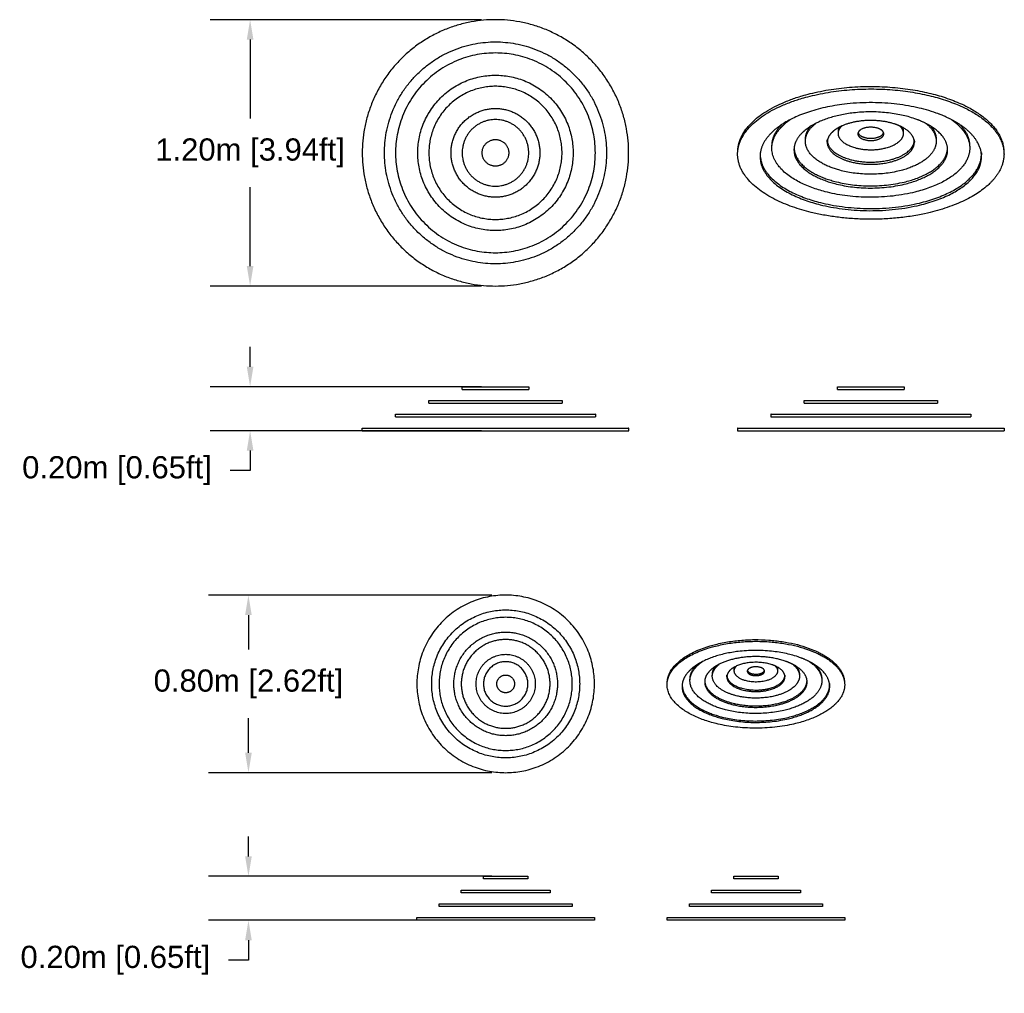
# Model space of a CAD drawing. Header units: millimetres. Extents: x 2510 to 8595, y 1789 to 5284.
# Tile 1 of 2: x 2509.7 to 2514.13, y 1788.61 to 1793. Entities that reach past the tile are written whole.
import ezdxf

# ---------------------------------------------------------------- set-up
doc = ezdxf.new("R2010")
doc.units = ezdxf.units.MM
doc.layers.add('MEDIDAS', color=7, linetype='Continuous', true_color=0x7d26cd)
doc.styles.get("Standard").update_dxf_attribs({"font": 'arial.ttf'})
doc.dimstyles.get("Standard").update_dxf_attribs({"dimtxt": 0.18, "dimasz": 0.18, "dimexe": 0.18, "dimexo": 0.0625, "dimgap": 0.09, "dimtad": 0, "dimtih": 1, "dimtoh": 1, "dimdec": 4, "dimzin": 0, "dimdsep": 46, "dimtxsty": 'Standard', "dimcen": 0.09, "dimadec": 0, "dimazin": 0, "dimtfac": 1, "dimtdec": 4, "dimtofl": 0, "dimtmove": 0, "dimatfit": 3, "dimfxl": 1, "dimtolj": 1, "dimtzin": 0, "dimarcsym": 0})

# ---------------------------------------------------------------- blocks, each defined once
blk = doc.blocks.new('Freezing_2.00_Top')
at = {"layer": 'MEDIDAS', "color": 12, "lineweight": -3, "true_color": 0xc80000}
for points, knots in [([(1006.87, 275.58), (906.87, 275.58), (906.87, 375.58), (906.87, 475.58), (1006.87, 475.58), (1106.87, 475.58), (1106.87, 375.58), (1106.87, 275.58), (1006.87, 275.58)], [0, 0, 0, 94.24778, 94.24778, 188.495559, 188.495559, 282.743339, 282.743339, 376.991118, 376.991118, 376.991118]), ([(1006.87, 292.24), (1090.2, 292.24), (1090.2, 375.58), (1090.2, 458.91), (1006.87, 458.91), (923.53, 458.91), (923.53, 375.58), (923.53, 292.24), (1006.87, 292.24)], [376.991118, 376.991118, 376.991118, 447.676953, 447.676953, 518.362788, 518.362788, 589.048623, 589.048623, 659.734457, 659.734457, 659.734457]), ([(1006.87, 300.58), (931.87, 300.58), (931.87, 375.58), (931.87, 450.58), (1006.87, 450.58), (1081.87, 450.58), (1081.87, 375.58), (1081.87, 300.58), (1006.87, 300.58)], [0, 0, 0, 70.685835, 70.685835, 141.371669, 141.371669, 212.057504, 212.057504, 282.743339, 282.743339, 282.743339]), ([(1006.87, 317.24), (1065.2, 317.24), (1065.2, 375.58), (1065.2, 433.91), (1006.87, 433.91), (948.53, 433.91), (948.53, 375.58), (948.53, 317.24), (1006.87, 317.24)], [282.743339, 282.743339, 282.743339, 329.867229, 329.867229, 376.991118, 376.991118, 424.115008, 424.115008, 471.238898, 471.238898, 471.238898]), ([(1006.87, 325.58), (956.87, 325.58), (956.87, 375.58), (956.87, 425.58), (1006.87, 425.58), (1056.87, 425.58), (1056.87, 375.58), (1056.87, 325.58), (1006.87, 325.58)], [0, 0, 0, 47.12389, 47.12389, 94.24778, 94.24778, 141.371669, 141.371669, 188.495559, 188.495559, 188.495559]), ([(1006.87, 342.24), (1040.2, 342.24), (1040.2, 375.58), (1040.2, 408.91), (1006.87, 408.91), (973.53, 408.91), (973.53, 375.58), (973.53, 342.24), (1006.87, 342.24)], [188.495559, 188.495559, 188.495559, 212.057504, 212.057504, 235.619449, 235.619449, 259.181394, 259.181394, 282.743339, 282.743339, 282.743339]), ([(1006.87, 350.58), (981.87, 350.58), (981.87, 375.58), (981.87, 400.58), (1006.87, 400.58), (1031.87, 400.58), (1031.87, 375.58), (1031.87, 350.58), (1006.87, 350.58)], [0, 0, 0, 23.561945, 23.561945, 47.12389, 47.12389, 70.685835, 70.685835, 94.24778, 94.24778, 94.24778]), ([(1006.87, 365.58), (1016.87, 365.58), (1016.87, 375.58), (1016.87, 385.58), (1006.87, 385.58), (996.87, 385.58), (996.87, 375.58), (996.87, 365.58), (1006.87, 365.58)], [94.24778, 94.24778, 94.24778, 103.672558, 103.672558, 113.097336, 113.097336, 122.522113, 122.522113, 131.946891, 131.946891, 131.946891])]:
    blk.add_rational_spline(points, [1, 0.707106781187, 1, 0.707106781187, 1, 0.707106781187, 1, 0.707106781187, 1], degree=2, knots=knots, dxfattribs=at)
blk = doc.blocks.new('Freezing_2.00_Iso')
at = {"layer": 'MEDIDAS', "color": 12, "lineweight": -3, "true_color": 0xc80000}
for points, weights, knots in [([(1188.75, 376.64), (1189.52, 385.78), (1196.98, 394.17), (1244.82, 447.89), (1344.33, 415.27), (1386.49, 401.45), (1388.58, 376.64)], [361.57087513, 367.743935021, 387.092528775, 241.89594689, 368.073290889, 318.227668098, 345.992409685], [71.888416, 71.888416, 71.888416, 94.24778, 94.24778, 188.495559, 188.495559, 241.023534, 241.023534, 241.023534]), ([(1188.9, 378.4), (1189.67, 387.57), (1197.12, 395.97), (1244.89, 449.84), (1344.24, 417.14), (1386.33, 403.28), (1388.43, 378.4)], [362.107273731, 368.30224339, 387.692528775, 242.320210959, 368.673290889, 318.729723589, 346.505697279], [71.888416, 71.888416, 71.888416, 94.24778, 94.24778, 188.495559, 188.495559, 241.023534, 241.023534, 241.023534]), ([(1355.59, 396.79), (1346.69, 402.69), (1334.13, 406.69), (1268.34, 427.66), (1221.73, 396.79)], [345.902323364, 354.699204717, 375.573290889, 266.781958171, 358.83349265], [502.780923, 502.780923, 502.780923, 518.362788, 518.362788, 579.729577, 579.729577, 579.729577]), ([(1214.41, 380.27), (1214.9, 387.92), (1221.46, 394.85), (1224.35, 397.88), (1228.29, 400.61)], [364.009392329, 371.792684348, 396.087719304, 379.561725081, 366.741618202], [52.049057, 52.049057, 52.049057, 70.685835, 70.685835, 79.037171, 79.037171, 79.037171]), ([(1334.06, 395.39), (1327.86, 399.3), (1319.36, 401.95), (1275.34, 415.68), (1243.26, 395.38)], [356.073739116, 366.808979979, 389.323290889, 281.342495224, 368.610945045], [366.721787, 366.721787, 366.721787, 376.991118, 376.991118, 417.781587, 417.781587, 417.781587]), ([(1312.29, 394.84), (1309.3, 396.41), (1305.61, 397.54), (1283.17, 404.39), (1265.03, 394.84)], [371.933775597, 383.855227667, 403.073290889, 301.402250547, 370.463468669], [231.574064, 231.574064, 231.574064, 235.619449, 235.619449, 254.910358, 254.910358, 254.910358]), ([(1221.73, 396.79), (1216.67, 393.43), (1213.11, 389.65), (1206.54, 382.66), (1205.66, 374.99)], [358.83349265, 372.812266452, 391.422655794, 370.142713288, 362.588279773], [579.729577, 579.729577, 579.729577, 589.048623, 589.048623, 606.116766, 606.116766, 606.116766]), ([(1214.52, 382), (1215, 389.67), (1221.57, 396.61), (1221.65, 396.7), (1221.73, 396.79)], [364.541156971, 372.346350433, 396.687719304, 396.187962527, 395.691590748], [52.049057, 52.049057, 52.049057, 70.685835, 70.685835, 70.938068, 70.938068, 70.938068]), ([(1243.26, 395.38), (1239.6, 393.06), (1236.96, 390.42), (1231.71, 385.16), (1231.07, 379.3)], [368.610945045, 382.160871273, 400.417846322, 374.513983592, 365.05555866], [417.781587, 417.781587, 417.781587, 424.115008, 424.115008, 436.480426, 436.480426, 436.480426]), ([(1239.57, 384.82), (1239.8, 390.46), (1244.86, 395.5), (1246.01, 396.64), (1247.38, 397.71)], [365.779357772, 375.318241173, 405.082909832, 395.752922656, 387.671079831], [33.471177, 33.471177, 33.471177, 47.12389, 47.12389, 50.391418, 50.391418, 50.391418]), ([(1265.03, 394.84), (1261.89, 393.18), (1259.77, 391.16), (1256.49, 388.04), (1256.03, 384.52)], [370.463468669, 385.753723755, 409.413036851, 379.342979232, 367.607747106], [254.910358, 254.910358, 254.910358, 259.181394, 259.181394, 265.663179, 265.663179, 265.663179]), ([(1298.26, 390.7), (1297.49, 392.98), (1293.59, 394.15), (1285.04, 396.72), (1280.17, 392.29), (1279.35, 391.54), (1279.06, 390.7)], [358.706668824, 350.444773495, 416.073290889, 292.371128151, 417.975214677, 390.999233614, 376.592222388], [107.944083, 107.944083, 107.944083, 113.097336, 113.097336, 122.522113, 122.522113, 124.654304, 124.654304, 124.654304]), ([(1337.76, 384.82), (1338.07, 377.2), (1329.83, 370.8), (1305.2, 351.7), (1265.41, 362.49)], [357.85413129, 375.351315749, 431.063671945, 320.717948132, 440.573290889], [122.904584, 122.904584, 122.904584, 141.371669, 141.371669, 188.495559, 188.495559, 188.495559]), ([(1272.91, 370.67), (1299.97, 363.13), (1316.35, 376.38), (1320.97, 380.11), (1321.29, 384.52)], [433.673290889, 312.777049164, 427.333544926, 380.697419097, 363.308150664], [188.495559, 188.495559, 188.495559, 212.057504, 212.057504, 220.150899, 220.150899, 220.150899]), ([(1313.03, 390.3), (1313.11, 386.7), (1309.44, 383.64), (1297.22, 373.42), (1276.8, 379.25)], [362.905264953, 378.306645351, 427.068481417, 309.937970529, 431.823290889], [62.049935, 62.049935, 62.049935, 70.685835, 70.685835, 94.24778, 94.24778, 94.24778]), ([(1283.84, 385.5), (1292.17, 383.07), (1297.05, 387.3), (1298.42, 388.49), (1298.41, 389.86)], [425.073290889, 302.409323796, 423.1713671, 378.515891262, 364.356787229], [94.24778, 94.24778, 94.24778, 103.672558, 103.672558, 106.983194, 106.983194, 106.983194]), ([(1283.85, 387.16), (1292.17, 384.73), (1297.04, 388.96), (1297.97, 389.77), (1298.26, 390.7)], [425.673290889, 302.833587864, 423.7713671, 392.342185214, 375.999283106], [94.24778, 94.24778, 94.24778, 103.672558, 103.672558, 105.999415, 105.999415, 105.999415]), ([(1362.91, 380.27), (1363.67, 368.17), (1349.84, 358.2), (1312.66, 331.39), (1254.46, 346.38)], [352.21806188, 371.93405871, 435.058862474, 331.497925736, 449.323290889], [182.564408, 182.564408, 182.564408, 212.057504, 212.057504, 282.743339, 282.743339, 282.743339]), ([(1261.61, 352.5), (1307.81, 340.34), (1336.73, 361.94), (1346.76, 369.44), (1346.32, 378.44)], [441.823290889, 323.132762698, 430.728735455, 372.792782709, 354.608345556], [282.743339, 282.743339, 282.743339, 329.867229, 329.867229, 348.732519, 348.732519, 348.732519]), ([(1261.65, 354.14), (1307.78, 341.94), (1336.66, 363.62), (1346.15, 370.74), (1346.25, 379.3)], [442.423290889, 323.557026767, 431.328735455, 375.96374753, 356.863842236], [282.743339, 282.743339, 282.743339, 329.867229, 329.867229, 347.873488, 347.873488, 347.873488]), ([(1272.89, 369.01), (1299.98, 361.5), (1316.38, 374.71), (1321.5, 378.82), (1321.36, 383.68)], [433.073290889, 312.352785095, 426.733544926, 375.885808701, 359.846651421], [188.495559, 188.495559, 188.495559, 212.057504, 212.057504, 220.893233, 220.893233, 220.893233]), ([(1388.58, 376.64), (1390.01, 359.61), (1369.49, 345.83), (1319.65, 312.36), (1243.93, 330.88)], [345.992409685, 368.044271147, 439.054053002, 342.277903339, 458.073290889], [241.023534, 241.023534, 241.023534, 282.743339, 282.743339, 376.991118, 376.991118, 376.991118]), ([(1250.77, 336.62), (1315.13, 320.54), (1356.69, 349.42), (1372.69, 360.53), (1371.74, 374.11)], [450.573290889, 333.912740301, 434.723925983, 369.231711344, 348.780649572], [376.991118, 376.991118, 376.991118, 447.676953, 447.676953, 477.768253, 477.768253, 477.768253]), ([(1250.82, 338.26), (1315.1, 322.11), (1356.6, 351.09), (1372.57, 362.24), (1371.62, 375.86)], [451.173290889, 334.33700437, 435.323925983, 369.756899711, 349.294721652], [376.991118, 376.991118, 376.991118, 447.676953, 447.676953, 477.768253, 477.768253, 477.768253])]:
    blk.add_rational_spline(points, weights, degree=2, knots=knots, dxfattribs=at)
for points, weights in [([(1349.04, 400.62), (1362.21, 391.49), (1362.91, 380.27)], [349.62104679, 335.717730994, 352.21806188]), ([(1239.64, 386.52), (1239.83, 391.12), (1243.26, 395.38)], [366.30703114, 374.045745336, 395.056367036]), ([(1264.29, 390.3), (1264.35, 393.15), (1266.82, 395.71)], [366.896564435, 377.403373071, 408.478512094]), ([(1264.29, 390.3), (1264.31, 391.14), (1264.33, 391.97)], [366.896564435, 367.15861227, 367.420660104]), ([(1264.33, 391.97), (1264.36, 393.43), (1265.03, 394.84)], [367.420660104, 372.693879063, 383.13696495]), ([(1264.37, 391.13), (1264.32, 391.55), (1264.33, 391.97)], [364.848312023, 365.927124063, 367.420660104]), ([(1310.5, 395.71), (1312.97, 393.15), (1313.03, 390.3)], [358.32927787, 351.550021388, 362.905264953]), ([(1312.29, 394.84), (1312.97, 393.43), (1313, 391.97)], [356.527259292, 357.557930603, 363.423659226]), ([(1321.29, 384.52), (1320.52, 390.5), (1312.29, 394.84)], [357.428935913, 342.614390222, 371.933775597]), ([(1313, 391.97), (1313.01, 391.55), (1312.96, 391.13)], [363.423659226, 365.151790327, 367.299594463]), ([(1313, 391.97), (1313.01, 391.14), (1313.03, 390.3)], [363.423659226, 363.164462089, 362.905264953]), ([(1329.94, 397.72), (1337.46, 391.83), (1337.76, 384.82)], [355.413919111, 343.162230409, 357.85413129]), ([(1346.25, 379.3), (1345.27, 388.29), (1334.06, 395.39)], [353.042718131, 338.161498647, 356.073739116]), ([(1334.06, 395.39), (1337.49, 391.12), (1337.69, 386.52)], [350.742506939, 348.598685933, 358.370371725]), ([(1355.59, 396.79), (1362.31, 389.77), (1362.8, 382)], [344.547159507, 341.157348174, 352.732601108]), ([(1371.74, 374.11), (1370.87, 386.67), (1355.59, 396.79)], [348.780649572, 331.78119622, 345.902323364]), ([(1265.41, 362.49), (1238.94, 369.67), (1239.57, 384.82)], [440.573290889, 342.393701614, 365.779357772]), ([(1239.57, 384.82), (1239.6, 385.67), (1239.64, 386.52)], [365.779357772, 366.043194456, 366.30703114]), ([(1239.63, 385.67), (1239.62, 386.1), (1239.64, 386.52)], [365.017086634, 365.607898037, 366.30703114]), ([(1255.96, 383.68), (1255.99, 384.52), (1256.01, 385.37)], [365.136827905, 365.399444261, 365.662060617]), ([(1256.03, 384.52), (1255.98, 384.1), (1255.96, 383.68)], [367.607747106, 366.249476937, 365.136827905]), ([(1256.03, 384.52), (1256.72, 375.18), (1272.91, 370.67)], [363.687715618, 345.612854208, 433.673290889]), ([(1276.8, 379.25), (1264.14, 382.87), (1264.29, 390.3)], [431.823290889, 342.105815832, 366.896564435]), ([(1279.06, 390.7), (1278.92, 390.28), (1278.92, 389.86)], [376.592222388, 369.928588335, 365.953851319]), ([(1278.92, 389.86), (1278.89, 386.95), (1283.84, 385.5)], [365.953851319, 340.536742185, 425.073290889]), ([(1279.06, 390.7), (1279.82, 388.34), (1283.85, 387.16)], [361.259631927, 353.99185276, 425.673290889]), ([(1298.41, 389.86), (1298.4, 390.28), (1298.26, 390.7)], [364.356787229, 360.247204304, 358.706668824]), ([(1321.36, 383.68), (1321.35, 384.1), (1321.29, 384.52)], [359.846651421, 358.518442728, 357.428935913]), ([(1321.31, 385.37), (1321.34, 384.53), (1321.36, 383.68)], [360.364275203, 360.105463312, 359.846651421]), ([(1337.69, 386.52), (1337.72, 385.67), (1337.76, 384.82)], [358.370371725, 358.112251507, 357.85413129]), ([(1337.69, 386.52), (1337.7, 386.1), (1337.69, 385.67)], [358.370371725, 359.300813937, 360.339288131]), ([(1188.75, 376.64), (1188.82, 377.52), (1188.9, 378.4)], [361.57087513, 361.839074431, 362.107273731]), ([(1188.84, 377.52), (1188.86, 377.96), (1188.9, 378.4)], [361.551953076, 361.814919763, 362.107273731]), ([(1254.46, 346.38), (1212.96, 357.07), (1214.41, 380.27)], [449.323290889, 342.27210398, 364.009392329]), ([(1214.41, 380.27), (1214.47, 381.14), (1214.52, 382)], [364.009392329, 364.27527465, 364.541156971]), ([(1214.49, 381.13), (1214.5, 381.56), (1214.52, 382)], [363.729371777, 364.110039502, 364.541156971]), ([(1231, 378.44), (1230.14, 360.78), (1261.61, 352.5)], [363.793245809, 341.083752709, 441.823290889]), ([(1231.07, 379.3), (1231.03, 378.87), (1231, 378.44)], [365.05555866, 364.382802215, 363.793245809]), ([(1231.07, 379.3), (1231.27, 362.17), (1261.65, 354.14)], [363.224847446, 344.172653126, 442.423290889]), ([(1255.96, 383.68), (1255.69, 373.78), (1272.89, 369.01)], [365.136827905, 340.917971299, 433.073290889]), ([(1346.32, 378.44), (1346.3, 378.87), (1346.25, 379.3)], [354.608345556, 353.784761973, 353.042718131]), ([(1362.8, 382), (1362.86, 381.14), (1362.91, 380.27)], [352.732601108, 352.475331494, 352.21806188]), ([(1362.8, 382), (1362.83, 381.57), (1362.84, 381.13)], [352.732601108, 353.399145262, 354.115311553]), ([(1243.93, 330.88), (1186.09, 345.03), (1188.75, 376.64)], [458.073290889, 341.723642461, 361.57087513]), ([(1205.58, 374.11), (1203.78, 348.37), (1250.77, 336.62)], [361.790440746, 340.834714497, 450.573290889]), ([(1205.66, 374.99), (1205.61, 374.55), (1205.58, 374.11)], [362.588279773, 362.168132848, 361.790440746]), ([(1205.7, 375.86), (1205.67, 375.42), (1205.66, 374.99)], [362.323688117, 361.945350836, 361.609416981]), ([(1205.66, 374.99), (1205.01, 349.76), (1250.82, 338.26)], [361.609416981, 343.281313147, 451.173290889]), ([(1371.62, 375.86), (1371.68, 374.99), (1371.74, 374.11)], [349.294721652, 349.037685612, 348.780649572])]:
    blk.add_rational_spline(points, weights, degree=2, dxfattribs=at)
blk = doc.blocks.new('*D15')
at = {"color": 0, "lineweight": -2, "transparency": 16777216}
for p, q in [((2511.778, 1792.9978), (2510.5553, 1792.9978)), ((2510.7353, 1792.9078), (2510.7353, 1792.5525)), ((2510.7353, 1791.8878), (2510.7353, 1792.243)), ((2511.778, 1791.7978), (2510.5553, 1791.7978))]:
    blk.add_line(p, q, dxfattribs=at)
at = {"color": 0, "transparency": 16777216}
for points in [[(2510.7203, 1792.9078), (2510.7503, 1792.9078), (2510.7353, 1792.9978)], [(2510.7203, 1791.8878), (2510.7503, 1791.8878), (2510.7353, 1791.7978)]]:
    blk.add_solid(points, dxfattribs=at)
at = {"layer": 'Defpoints', "color": 0, "transparency": 16777216}
for p in [(2511.8405, 1792.9978), (2510.7353, 1791.7978), (2511.8405, 1791.7978)]:
    blk.add_point(p, dxfattribs=at)
at = {"color": 0, "transparency": 16777216, "insert": (2510.7353, 1792.3978), "char_height": 0.1, "attachment_point": 5}
blk.add_mtext('\\A1;1.20m [3.94ft]', dxfattribs=at)
blk = doc.blocks.new('*D19')
at = {"color": 0, "lineweight": -2, "transparency": 16777216}
for p, q in [((2511.824, 1790.4051), (2510.5478, 1790.4051)), ((2510.7278, 1790.3151), (2510.7278, 1790.1599)), ((2510.7278, 1789.6951), (2510.7278, 1789.8504)), ((2511.824, 1789.6051), (2510.5478, 1789.6051))]:
    blk.add_line(p, q, dxfattribs=at)
at = {"color": 0, "transparency": 16777216}
for points in [[(2510.7128, 1790.3151), (2510.7428, 1790.3151), (2510.7278, 1790.4051)], [(2510.7128, 1789.6951), (2510.7428, 1789.6951), (2510.7278, 1789.6051)]]:
    blk.add_solid(points, dxfattribs=at)
at = {"layer": 'Defpoints', "color": 0, "transparency": 16777216}
for p in [(2511.8865, 1790.4051), (2510.7278, 1789.6051), (2511.8865, 1789.6051)]:
    blk.add_point(p, dxfattribs=at)
at = {"color": 0, "transparency": 16777216, "insert": (2510.7278, 1790.0051), "char_height": 0.1, "attachment_point": 5}
blk.add_mtext('\\A1;0.80m [2.62ft]', dxfattribs=at)
blk = doc.blocks.new('Freezing_')
at = {"layer": 'MEDIDAS', "color": 12, "lineweight": -3, "true_color": 0xc80000}
for points, knots in [([(2511.8405, 1789.6511), (2511.4865, 1789.6511), (2511.4865, 1790.0051), (2511.4865, 1790.3591), (2511.8405, 1790.3591), (2512.1945, 1790.3591), (2512.1945, 1790.0051), (2512.1945, 1789.6511), (2511.8405, 1789.6511)], [0, 0, 0, 94.24778, 94.24778, 188.495559, 188.495559, 282.743339, 282.743339, 376.991118, 376.991118, 376.991118]), ([(2511.8405, 1789.7101), (2512.1355, 1789.7101), (2512.1355, 1790.0051), (2512.1355, 1790.3001), (2511.8405, 1790.3001), (2511.5455, 1790.3001), (2511.5455, 1790.0051), (2511.5455, 1789.7101), (2511.8405, 1789.7101)], [376.991118, 376.991118, 376.991118, 447.676953, 447.676953, 518.362788, 518.362788, 589.048623, 589.048623, 659.734457, 659.734457, 659.734457]), ([(2511.8405, 1789.7396), (2511.575, 1789.7396), (2511.575, 1790.0051), (2511.575, 1790.2706), (2511.8405, 1790.2706), (2512.106, 1790.2706), (2512.106, 1790.0051), (2512.106, 1789.7396), (2511.8405, 1789.7396)], [0, 0, 0, 70.685835, 70.685835, 141.371669, 141.371669, 212.057504, 212.057504, 282.743339, 282.743339, 282.743339]), ([(2511.8405, 1789.7986), (2512.047, 1789.7986), (2512.047, 1790.0051), (2512.047, 1790.2116), (2511.8405, 1790.2116), (2511.634, 1790.2116), (2511.634, 1790.0051), (2511.634, 1789.7986), (2511.8405, 1789.7986)], [282.743339, 282.743339, 282.743339, 329.867229, 329.867229, 376.991118, 376.991118, 424.115008, 424.115008, 471.238898, 471.238898, 471.238898]), ([(2511.8405, 1789.8281), (2511.6635, 1789.8281), (2511.6635, 1790.0051), (2511.6635, 1790.1821), (2511.8405, 1790.1821), (2512.0175, 1790.1821), (2512.0175, 1790.0051), (2512.0175, 1789.8281), (2511.8405, 1789.8281)], [0, 0, 0, 47.12389, 47.12389, 94.24778, 94.24778, 141.371669, 141.371669, 188.495559, 188.495559, 188.495559]), ([(2511.8405, 1789.8871), (2511.9585, 1789.8871), (2511.9585, 1790.0051), (2511.9585, 1790.1231), (2511.8405, 1790.1231), (2511.7225, 1790.1231), (2511.7225, 1790.0051), (2511.7225, 1789.8871), (2511.8405, 1789.8871)], [188.495559, 188.495559, 188.495559, 212.057504, 212.057504, 235.619449, 235.619449, 259.181394, 259.181394, 282.743339, 282.743339, 282.743339]), ([(2511.8405, 1789.9166), (2511.752, 1789.9166), (2511.752, 1790.0051), (2511.752, 1790.0936), (2511.8405, 1790.0936), (2511.929, 1790.0936), (2511.929, 1790.0051), (2511.929, 1789.9166), (2511.8405, 1789.9166)], [0, 0, 0, 23.561945, 23.561945, 47.12389, 47.12389, 70.685835, 70.685835, 94.24778, 94.24778, 94.24778]), ([(2511.8405, 1789.9697), (2511.8759, 1789.9697), (2511.8759, 1790.0051), (2511.8759, 1790.0405), (2511.8405, 1790.0405), (2511.8051, 1790.0405), (2511.8051, 1790.0051), (2511.8051, 1789.9697), (2511.8405, 1789.9697)], [94.24778, 94.24778, 94.24778, 103.672558, 103.672558, 113.097336, 113.097336, 122.522113, 122.522113, 131.946891, 131.946891, 131.946891])]:
    blk.add_rational_spline(points, [1, 0.707106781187, 1, 0.707106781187, 1, 0.707106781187, 1, 0.707106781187, 1], degree=2, knots=knots, dxfattribs=at)
blk = doc.blocks.new('Freezing_80_top')
blk.add_blockref('Freezing_', (0, 0))
blk = doc.blocks.new('Freezing_80_iso')
at = {"layer": 'MEDIDAS', "color": 12, "lineweight": -3, "true_color": 0xc80000}
for points, weights, knots in [([(2512.4843, 1790.0089), (2512.487, 1790.0413), (2512.5135, 1790.0709), (2512.6828, 1790.2611), (2513.0351, 1790.1457), (2513.1843, 1790.0967), (2513.1917, 1790.0089)], [361.57087513, 367.743935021, 387.092528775, 241.89594689, 368.073290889, 318.227668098, 345.992409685], [71.888416, 71.888416, 71.888416, 94.24778, 94.24778, 188.495559, 188.495559, 241.023534, 241.023534, 241.023534]), ([(2512.4848, 1790.0151), (2512.4876, 1790.0476), (2512.514, 1790.0774), (2512.6831, 1790.268), (2513.0348, 1790.1523), (2513.1838, 1790.1032), (2513.1912, 1790.0151)], [362.107273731, 368.30224339, 387.692528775, 242.320210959, 368.673290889, 318.729723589, 346.505697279], [71.888416, 71.888416, 71.888416, 94.24778, 94.24778, 188.495559, 188.495559, 241.023534, 241.023534, 241.023534]), ([(2513.0749, 1790.0802), (2513.0434, 1790.1011), (2512.999, 1790.1153), (2512.7661, 1790.1895), (2512.6011, 1790.0802)], [345.902323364, 354.699204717, 375.573290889, 266.781958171, 358.83349265], [502.780923, 502.780923, 502.780923, 518.362788, 518.362788, 579.729577, 579.729577, 579.729577]), ([(2512.9987, 1790.0753), (2512.9768, 1790.0891), (2512.9467, 1790.0985), (2512.7908, 1790.1471), (2512.6773, 1790.0753)], [356.073739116, 366.808979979, 389.323290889, 281.342495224, 368.610945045], [366.721787, 366.721787, 366.721787, 376.991118, 376.991118, 417.781587, 417.781587, 417.781587]), ([(2512.6011, 1790.0802), (2512.5832, 1790.0684), (2512.5706, 1790.055), (2512.5473, 1790.0302), (2512.5442, 1790.0031)], [358.83349265, 372.812266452, 391.422655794, 370.142713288, 362.588279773], [579.729577, 579.729577, 579.729577, 589.048623, 589.048623, 606.116766, 606.116766, 606.116766]), ([(2512.5752, 1790.0218), (2512.5769, 1790.0488), (2512.6001, 1790.0734), (2512.6103, 1790.0841), (2512.6243, 1790.0938)], [364.009392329, 371.792684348, 396.087719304, 379.561725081, 366.741618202], [52.049057, 52.049057, 52.049057, 70.685835, 70.685835, 79.037171, 79.037171, 79.037171]), ([(2512.5756, 1790.0279), (2512.5773, 1790.055), (2512.6005, 1790.0796), (2512.6008, 1790.0799), (2512.6011, 1790.0802)], [364.541156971, 372.346350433, 396.687719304, 396.187962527, 395.691590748], [52.049057, 52.049057, 52.049057, 70.685835, 70.685835, 70.938068, 70.938068, 70.938068]), ([(2512.6773, 1790.0753), (2512.6643, 1790.067), (2512.655, 1790.0577), (2512.6364, 1790.0391), (2512.6341, 1790.0183)], [368.610945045, 382.160871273, 400.417846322, 374.513983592, 365.05555866], [417.781587, 417.781587, 417.781587, 424.115008, 424.115008, 436.480426, 436.480426, 436.480426]), ([(2512.6642, 1790.0379), (2512.6651, 1790.0578), (2512.683, 1790.0757), (2512.687, 1790.0797), (2512.6919, 1790.0835)], [365.779357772, 375.318241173, 405.082909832, 395.752922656, 387.671079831], [33.471177, 33.471177, 33.471177, 47.12389, 47.12389, 50.391418, 50.391418, 50.391418]), ([(2512.7544, 1790.0733), (2512.7433, 1790.0675), (2512.7357, 1790.0603), (2512.7241, 1790.0493), (2512.7225, 1790.0368)], [370.463468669, 385.753723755, 409.413036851, 379.342979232, 367.607747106], [254.910358, 254.910358, 254.910358, 259.181394, 259.181394, 265.663179, 265.663179, 265.663179]), ([(2512.9217, 1790.0733), (2512.9111, 1790.0789), (2512.898, 1790.0829), (2512.8186, 1790.1071), (2512.7544, 1790.0733)], [371.933775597, 383.855227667, 403.073290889, 301.402250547, 370.463468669], [231.574064, 231.574064, 231.574064, 235.619449, 235.619449, 254.910358, 254.910358, 254.910358]), ([(2512.872, 1790.0587), (2512.8693, 1790.0668), (2512.8555, 1790.0709), (2512.8252, 1790.08), (2512.808, 1790.0643), (2512.8051, 1790.0617), (2512.804, 1790.0587)], [358.706668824, 350.444773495, 416.073290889, 292.371128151, 417.975214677, 390.999233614, 376.592222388], [107.944083, 107.944083, 107.944083, 113.097336, 113.097336, 122.522113, 122.522113, 124.654304, 124.654304, 124.654304]), ([(2513.0118, 1790.0379), (2513.0129, 1790.0109), (2512.9837, 1789.9882), (2512.8966, 1789.9206), (2512.7557, 1789.9588)], [357.85413129, 375.351315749, 431.063671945, 320.717948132, 440.573290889], [122.904584, 122.904584, 122.904584, 141.371669, 141.371669, 188.495559, 188.495559, 188.495559]), ([(2512.7822, 1789.9819), (2512.8781, 1789.9553), (2512.9362, 1790.0021), (2512.9542, 1790.0166), (2512.9538, 1790.0338)], [433.073290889, 312.352785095, 426.733544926, 375.885808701, 359.846651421], [188.495559, 188.495559, 188.495559, 212.057504, 212.057504, 220.893233, 220.893233, 220.893233]), ([(2512.7823, 1789.9878), (2512.878, 1789.9611), (2512.936, 1790.008), (2512.9524, 1790.0212), (2512.9535, 1790.0368)], [433.673290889, 312.777049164, 427.333544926, 380.697419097, 363.308150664], [188.495559, 188.495559, 188.495559, 212.057504, 212.057504, 220.150899, 220.150899, 220.150899]), ([(2512.9243, 1790.0573), (2512.9246, 1790.0445), (2512.9116, 1790.0337), (2512.8683, 1789.9975), (2512.796, 1790.0182)], [362.905264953, 378.306645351, 427.068481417, 309.937970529, 431.823290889], [62.049935, 62.049935, 62.049935, 70.685835, 70.685835, 94.24778, 94.24778, 94.24778]), ([(2512.821, 1790.0462), (2512.8504, 1790.0375), (2512.8677, 1790.0525), (2512.871, 1790.0554), (2512.872, 1790.0587)], [425.673290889, 302.833587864, 423.7713671, 392.342185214, 375.999283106], [94.24778, 94.24778, 94.24778, 103.672558, 103.672558, 105.999415, 105.999415, 105.999415]), ([(2512.821, 1790.0403), (2512.8504, 1790.0317), (2512.8677, 1790.0466), (2512.8726, 1790.0508), (2512.8725, 1790.0557)], [425.073290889, 302.409323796, 423.1713671, 378.515891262, 364.356787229], [94.24778, 94.24778, 94.24778, 103.672558, 103.672558, 106.983194, 106.983194, 106.983194]), ([(2513.1917, 1790.0089), (2513.1968, 1789.9486), (2513.1242, 1789.8998), (2512.9477, 1789.7813), (2512.6797, 1789.8469)], [345.992409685, 368.044271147, 439.054053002, 342.277903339, 458.073290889], [241.023534, 241.023534, 241.023534, 282.743339, 282.743339, 376.991118, 376.991118, 376.991118]), ([(2512.7039, 1789.8673), (2512.9317, 1789.8103), (2513.0788, 1789.9125), (2513.1355, 1789.9519), (2513.1321, 1790)], [450.573290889, 333.912740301, 434.723925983, 369.231711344, 348.780649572], [376.991118, 376.991118, 376.991118, 447.676953, 447.676953, 477.768253, 477.768253, 477.768253]), ([(2512.704, 1789.873), (2512.9316, 1789.8159), (2513.0785, 1789.9185), (2513.1351, 1789.9579), (2513.1317, 1790.0062)], [451.173290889, 334.33700437, 435.323925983, 369.756899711, 349.294721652], [376.991118, 376.991118, 376.991118, 447.676953, 447.676953, 477.768253, 477.768253, 477.768253]), ([(2513.1009, 1790.0218), (2513.1035, 1789.9789), (2513.0546, 1789.9436), (2512.923, 1789.8487), (2512.7169, 1789.9018)], [352.21806188, 371.93405871, 435.058862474, 331.497925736, 449.323290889], [182.564408, 182.564408, 182.564408, 212.057504, 212.057504, 282.743339, 282.743339, 282.743339]), ([(2512.7423, 1789.9234), (2512.9058, 1789.8804), (2513.0082, 1789.9569), (2513.0437, 1789.9834), (2513.0421, 1790.0153)], [441.823290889, 323.132762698, 430.728735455, 372.792782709, 354.608345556], [282.743339, 282.743339, 282.743339, 329.867229, 329.867229, 348.732519, 348.732519, 348.732519]), ([(2512.7424, 1789.9293), (2512.9057, 1789.8861), (2513.0079, 1789.9628), (2513.0415, 1789.988), (2513.0419, 1790.0183)], [442.423290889, 323.557026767, 431.328735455, 375.96374753, 356.863842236], [282.743339, 282.743339, 282.743339, 329.867229, 329.867229, 347.873488, 347.873488, 347.873488])]:
    blk.add_rational_spline(points, weights, degree=2, knots=knots, dxfattribs=at)
for points, weights in [([(2512.6645, 1790.0439), (2512.6652, 1790.0602), (2512.6773, 1790.0753)], [366.30703114, 374.045745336, 395.056367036]), ([(2512.7518, 1790.0573), (2512.752, 1790.0674), (2512.7607, 1790.0764)], [366.896564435, 377.403373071, 408.478512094]), ([(2512.7519, 1790.0632), (2512.752, 1790.0683), (2512.7544, 1790.0733)], [367.420660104, 372.693879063, 383.13696495]), ([(2512.9153, 1790.0764), (2512.9241, 1790.0674), (2512.9243, 1790.0573)], [358.32927787, 351.550021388, 362.905264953]), ([(2512.9535, 1790.0368), (2512.9508, 1790.058), (2512.9217, 1790.0733)], [357.428935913, 342.614390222, 371.933775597]), ([(2512.9217, 1790.0733), (2512.9241, 1790.0683), (2512.9242, 1790.0632)], [356.527259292, 357.557930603, 363.423659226]), ([(2512.9841, 1790.0835), (2513.0108, 1790.0627), (2513.0118, 1790.0379)], [355.413919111, 343.162230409, 357.85413129]), ([(2512.9987, 1790.0753), (2513.0109, 1790.0602), (2513.0116, 1790.0439)], [350.742506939, 348.598685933, 358.370371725]), ([(2513.0419, 1790.0183), (2513.0384, 1790.0502), (2512.9987, 1790.0753)], [353.042718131, 338.161498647, 356.073739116]), ([(2513.0517, 1790.0938), (2513.0984, 1790.0615), (2513.1009, 1790.0218)], [349.62104679, 335.717730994, 352.21806188]), ([(2513.1321, 1790), (2513.129, 1790.0444), (2513.0749, 1790.0802)], [348.780649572, 331.78119622, 345.902323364]), ([(2513.0749, 1790.0802), (2513.0987, 1790.0554), (2513.1005, 1790.0279)], [344.547159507, 341.157348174, 352.732601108]), ([(2512.6642, 1790.0379), (2512.6644, 1790.0409), (2512.6645, 1790.0439)], [365.779357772, 366.043194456, 366.30703114]), ([(2512.7557, 1789.9588), (2512.662, 1789.9842), (2512.6642, 1790.0379)], [440.573290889, 342.393701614, 365.779357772]), ([(2512.6645, 1790.0409), (2512.6644, 1790.0424), (2512.6645, 1790.0439)], [365.017086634, 365.607898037, 366.30703114]), ([(2512.7223, 1790.0338), (2512.7224, 1790.0368), (2512.7224, 1790.0398)], [365.136827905, 365.399444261, 365.662060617]), ([(2512.7225, 1790.0368), (2512.7223, 1790.0353), (2512.7223, 1790.0338)], [367.607747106, 366.249476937, 365.136827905]), ([(2512.7223, 1790.0338), (2512.7213, 1789.9988), (2512.7822, 1789.9819)], [365.136827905, 340.917971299, 433.073290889]), ([(2512.7225, 1790.0368), (2512.7249, 1790.0037), (2512.7823, 1789.9878)], [363.687715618, 345.612854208, 433.673290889]), ([(2512.7518, 1790.0573), (2512.7518, 1790.0602), (2512.7519, 1790.0632)], [366.896564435, 367.15861227, 367.420660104]), ([(2512.796, 1790.0182), (2512.7512, 1790.031), (2512.7518, 1790.0573)], [431.823290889, 342.105815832, 366.896564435]), ([(2512.752, 1790.0602), (2512.7518, 1790.0617), (2512.7519, 1790.0632)], [364.848312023, 365.927124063, 367.420660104]), ([(2512.804, 1790.0587), (2512.8035, 1790.0572), (2512.8035, 1790.0557)], [376.592222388, 369.928588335, 365.953851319]), ([(2512.8035, 1790.0557), (2512.8034, 1790.0454), (2512.821, 1790.0403)], [365.953851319, 340.536742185, 425.073290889]), ([(2512.804, 1790.0587), (2512.8067, 1790.0503), (2512.821, 1790.0462)], [361.259631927, 353.99185276, 425.673290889]), ([(2512.8725, 1790.0557), (2512.8725, 1790.0572), (2512.872, 1790.0587)], [364.356787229, 360.247204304, 358.706668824]), ([(2512.9242, 1790.0632), (2512.9242, 1790.0617), (2512.924, 1790.0602)], [363.423659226, 365.151790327, 367.299594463]), ([(2512.9242, 1790.0632), (2512.9242, 1790.0602), (2512.9243, 1790.0573)], [363.423659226, 363.164462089, 362.905264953]), ([(2512.9538, 1790.0338), (2512.9537, 1790.0353), (2512.9535, 1790.0368)], [359.846651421, 358.518442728, 357.428935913]), ([(2512.9536, 1790.0398), (2512.9537, 1790.0368), (2512.9538, 1790.0338)], [360.364275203, 360.105463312, 359.846651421]), ([(2513.0116, 1790.0439), (2513.0116, 1790.0424), (2513.0116, 1790.0409)], [358.370371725, 359.300813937, 360.339288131]), ([(2513.0116, 1790.0439), (2513.0117, 1790.0409), (2513.0118, 1790.0379)], [358.370371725, 358.112251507, 357.85413129]), ([(2512.6797, 1789.8469), (2512.4749, 1789.897), (2512.4843, 1790.0089)], [458.073290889, 341.723642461, 361.57087513]), ([(2512.4843, 1790.0089), (2512.4846, 1790.012), (2512.4848, 1790.0151)], [361.57087513, 361.839074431, 362.107273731]), ([(2512.4846, 1790.012), (2512.4847, 1790.0136), (2512.4848, 1790.0151)], [361.551953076, 361.814919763, 362.107273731]), ([(2512.5439, 1790), (2512.5375, 1789.9088), (2512.7039, 1789.8673)], [361.790440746, 340.834714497, 450.573290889]), ([(2512.5442, 1790.0031), (2512.544, 1790.0015), (2512.5439, 1790)], [362.588279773, 362.168132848, 361.790440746]), ([(2512.5443, 1790.0062), (2512.5442, 1790.0046), (2512.5442, 1790.0031)], [362.323688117, 361.945350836, 361.609416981]), ([(2512.5442, 1790.0031), (2512.5419, 1789.9137), (2512.704, 1789.873)], [361.609416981, 343.281313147, 451.173290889]), ([(2512.7169, 1789.9018), (2512.57, 1789.9396), (2512.5752, 1790.0218)], [449.323290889, 342.27210398, 364.009392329]), ([(2512.5752, 1790.0218), (2512.5754, 1790.0248), (2512.5756, 1790.0279)], [364.009392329, 364.27527465, 364.541156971]), ([(2512.5754, 1790.0248), (2512.5755, 1790.0263), (2512.5756, 1790.0279)], [363.729371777, 364.110039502, 364.541156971]), ([(2512.6339, 1790.0153), (2512.6309, 1789.9528), (2512.7423, 1789.9234)], [363.793245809, 341.083752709, 441.823290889]), ([(2512.6341, 1790.0183), (2512.634, 1790.0168), (2512.6339, 1790.0153)], [365.05555866, 364.382802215, 363.793245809]), ([(2512.6341, 1790.0183), (2512.6349, 1789.9577), (2512.7424, 1789.9293)], [363.224847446, 344.172653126, 442.423290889]), ([(2513.0421, 1790.0153), (2513.0421, 1790.0168), (2513.0419, 1790.0183)], [354.608345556, 353.784761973, 353.042718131]), ([(2513.1005, 1790.0279), (2513.1006, 1790.0263), (2513.1006, 1790.0248)], [352.732601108, 353.399145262, 354.115311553]), ([(2513.1005, 1790.0279), (2513.1007, 1790.0248), (2513.1009, 1790.0218)], [352.732601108, 352.475331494, 352.21806188]), ([(2513.1317, 1790.0062), (2513.1319, 1790.0031), (2513.1321, 1790)], [349.294721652, 349.037685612, 348.780649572]), ([(2513.1912, 1790.0151), (2513.1913, 1790.0136), (2513.1914, 1790.012)], [346.505697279, 347.041739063, 347.606726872]), ([(2513.1912, 1790.0151), (2513.1915, 1790.012), (2513.1917, 1790.0089)], [346.505697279, 346.249053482, 345.992409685])]:
    blk.add_rational_spline(points, weights, degree=2, dxfattribs=at)
blk = doc.blocks.new('Freezing_80_lateral')
at = {"color": 242, "true_color": 0xcd2027}
for points in [[(2511.7865, 1789.1382), (2511.9865, 1789.1382), (2511.9865, 1789.1262), (2511.7865, 1789.1262), (2511.7865, 1789.1382)], [(2511.6865, 1789.0762), (2512.0865, 1789.0762), (2512.0865, 1789.0642), (2511.6865, 1789.0642), (2511.6865, 1789.0762)], [(2511.5865, 1789.0142), (2512.1865, 1789.0142), (2512.1865, 1789.0022), (2511.5865, 1789.0022), (2511.5865, 1789.0142)], [(2511.4865, 1788.9522), (2512.2865, 1788.9522), (2512.2865, 1788.9402), (2511.4865, 1788.9402), (2511.4865, 1788.9522)]]:
    blk.add_lwpolyline(points, dxfattribs=at)
blk = doc.blocks.new('*D29')
at = {"color": 0, "lineweight": -2, "transparency": 16777216}
for p, q in [((2510.7278, 1789.2282), (2510.7278, 1789.3182)), ((2511.824, 1789.1382), (2510.5478, 1789.1382)), ((2511.824, 1788.9402), (2510.5478, 1788.9402)), ((2510.7278, 1788.8502), (2510.7278, 1788.7602)), ((2510.7278, 1788.7602), (2510.6378, 1788.7602))]:
    blk.add_line(p, q, dxfattribs=at)
at = {"color": 0, "transparency": 16777216}
for points in [[(2510.7128, 1789.2282), (2510.7428, 1789.2282), (2510.7278, 1789.1382)], [(2510.7128, 1788.8502), (2510.7428, 1788.8502), (2510.7278, 1788.9402)]]:
    blk.add_solid(points, dxfattribs=at)
at = {"layer": 'Defpoints', "color": 0, "transparency": 16777216}
for p in [(2511.8865, 1789.1382), (2510.7278, 1788.9402), (2511.8865, 1788.9402)]:
    blk.add_point(p, dxfattribs=at)
at = {"color": 0, "transparency": 16777216, "insert": (2510.1281, 1788.7602), "char_height": 0.1, "attachment_point": 5}
blk.add_mtext('\\A1;0.20m [0.65ft]', dxfattribs=at)
blk = doc.blocks.new('Freezing_1.20_lateral')
at = {"layer": 'MEDIDAS', "color": 12, "lineweight": -3, "true_color": 0xc80000}
for points, knots in [([(2511.6905, 1791.3441), (2511.6905, 1791.3441), (2511.8405, 1791.3441), (2511.9905, 1791.3441), (2511.9905, 1791.3441)], [23.561945, 23.561945, 23.561945, 47.12389, 47.12389, 70.685835, 70.685835, 70.685835]), ([(2511.6905, 1791.3321), (2511.6905, 1791.3321), (2511.8405, 1791.3321), (2511.9905, 1791.3321), (2511.9905, 1791.3321)], [23.561945, 23.561945, 23.561945, 47.12389, 47.12389, 70.685835, 70.685835, 70.685835]), ([(2511.5405, 1791.2821), (2511.5405, 1791.2821), (2511.8405, 1791.2821), (2512.1405, 1791.2821), (2512.1405, 1791.2821)], [47.12389, 47.12389, 47.12389, 94.24778, 94.24778, 141.371669, 141.371669, 141.371669]), ([(2511.5405, 1791.2701), (2511.5405, 1791.2701), (2511.8405, 1791.2701), (2512.1405, 1791.2701), (2512.1405, 1791.2701)], [47.12389, 47.12389, 47.12389, 94.24778, 94.24778, 141.371669, 141.371669, 141.371669]), ([(2511.3905, 1791.2201), (2511.3905, 1791.2201), (2511.8405, 1791.2201), (2512.2905, 1791.2201), (2512.2905, 1791.2201)], [70.685835, 70.685835, 70.685835, 141.371669, 141.371669, 212.057504, 212.057504, 212.057504]), ([(2511.3905, 1791.2081), (2511.3905, 1791.2081), (2511.8405, 1791.2081), (2512.2905, 1791.2081), (2512.2905, 1791.2081)], [70.685835, 70.685835, 70.685835, 141.371669, 141.371669, 212.057504, 212.057504, 212.057504]), ([(2511.2405, 1791.1581), (2511.2405, 1791.1581), (2511.8405, 1791.1581), (2512.4405, 1791.1581), (2512.4405, 1791.1581)], [94.24778, 94.24778, 94.24778, 188.495559, 188.495559, 282.743339, 282.743339, 282.743339]), ([(2511.2405, 1791.1461), (2511.2405, 1791.1461), (2511.8405, 1791.1461), (2512.4405, 1791.1461), (2512.4405, 1791.1461)], [94.24778, 94.24778, 94.24778, 188.495559, 188.495559, 282.743339, 282.743339, 282.743339])]:
    blk.add_rational_spline(points, [1, 0.707106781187, 1, 0.707106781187, 1], degree=2, knots=knots, dxfattribs=at)
for points in [[(2511.6905, 1791.3321), (2511.6905, 1791.3381), (2511.6905, 1791.3441)], [(2511.9905, 1791.3441), (2511.9905, 1791.3381), (2511.9905, 1791.3321)], [(2511.5405, 1791.2701), (2511.5405, 1791.2761), (2511.5405, 1791.2821)], [(2512.1405, 1791.2821), (2512.1405, 1791.2761), (2512.1405, 1791.2701)], [(2511.3905, 1791.2081), (2511.3905, 1791.2141), (2511.3905, 1791.2201)], [(2512.2905, 1791.2201), (2512.2905, 1791.2141), (2512.2905, 1791.2081)], [(2511.2405, 1791.1461), (2511.2405, 1791.1521), (2511.2405, 1791.1581)], [(2512.4405, 1791.1581), (2512.4405, 1791.1521), (2512.4405, 1791.1461)]]:
    blk.add_open_spline(points, degree=2, dxfattribs=at)
blk = doc.blocks.new('*D31')
at = {"color": 0, "lineweight": -2, "transparency": 16777216}
for p, q in [((2510.7353, 1791.4341), (2510.7353, 1791.5241)), ((2511.778, 1791.3441), (2510.5553, 1791.3441)), ((2511.778, 1791.1461), (2510.5553, 1791.1461)), ((2510.7353, 1791.0561), (2510.7353, 1790.9661)), ((2510.7353, 1790.9661), (2510.6453, 1790.9661))]:
    blk.add_line(p, q, dxfattribs=at)
at = {"color": 0, "transparency": 16777216}
for points in [[(2510.7203, 1791.4341), (2510.7503, 1791.4341), (2510.7353, 1791.3441)], [(2510.7203, 1791.0561), (2510.7503, 1791.0561), (2510.7353, 1791.1461)]]:
    blk.add_solid(points, dxfattribs=at)
at = {"layer": 'Defpoints', "color": 0, "transparency": 16777216}
for p in [(2511.8405, 1791.3441), (2510.7353, 1791.1461), (2511.8405, 1791.1461)]:
    blk.add_point(p, dxfattribs=at)
at = {"color": 0, "transparency": 16777216, "insert": (2510.1356, 1790.9661), "char_height": 0.1, "attachment_point": 5}
blk.add_mtext('\\A1;0.20m [0.65ft]', dxfattribs=at)

msp = doc.modelspace()

# ---------------------------------------------------------------- linework, layer by layer
at = {"layer": 'MEDIDAS', "color": 12, "lineweight": -3, "true_color": 0xc80000}
for points, weights in [([(2514.1298, 1792.4147), (2514.1303, 1792.4095), (2514.1307, 1792.4042)], [346.505697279, 346.249053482, 345.992409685]), ([(2514.1298, 1792.4147), (2514.1301, 1792.4121), (2514.1302, 1792.4094)], [346.505697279, 347.041739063, 347.606726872])]:
    msp.add_rational_spline(points, weights, degree=2, dxfattribs=at)

# ---------------------------------------------------------------- block references
for p in [(0, 0), (1.6913, 0)]:
    msp.add_blockref('Freezing_1.20_lateral', p)
at = {"xscale": 1.129943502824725, "yscale": 1.129943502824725, "zscale": 1.129943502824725}
for name in ['Freezing_80_top', 'Freezing_80_iso']:
    msp.add_blockref(name, (-326.3513, -232.5995), dxfattribs=at)
at = {"color": 240, "true_color": 0xed1f24}
for p in [(0, 0), (1.1275, 0)]:
    msp.add_blockref('Freezing_80_lateral', p, dxfattribs=at)
at = {"layer": 'MEDIDAS', "xscale": 0.006, "yscale": 0.006, "zscale": 0.006}
for name in ['Freezing_2.00_Top', 'Freezing_2.00_Iso']:
    msp.add_blockref(name, (2505.7993, 1790.1443), dxfattribs=at)

# ---------------------------------------------------------------- dimensions: what is measured, and where the dimension line sits
for base, p1, p2, picture, middle in [((2510.7353, 1791.7978), (2511.8405, 1792.9978), (2511.8405, 1791.7978), '*D15', (2510.7353, 1792.3978)), ((2510.7353, 1791.1461), (2511.8405, 1791.3441), (2511.8405, 1791.1461), '*D31', (2510.1356, 1790.9661)), ((2510.7278, 1789.6051), (2511.8865, 1790.4051), (2511.8865, 1789.6051), '*D19', (2510.7278, 1790.0051)), ((2510.7278, 1788.9402), (2511.8865, 1789.1382), (2511.8865, 1788.9402), '*D29', (2510.1281, 1788.7602))]:
    dim = msp.add_linear_dim(base=base, p1=p1, p2=p2, angle=90, dimstyle='Standard', override={"dimtxt": 0.1, "dimasz": 0.09, "dimdec": 2, "dimpost": '<>m'})
    dim.commit()
    dim.dimension.update_dxf_attribs({"geometry": picture, "text_midpoint": middle})

doc.saveas('drawing.dxf')
